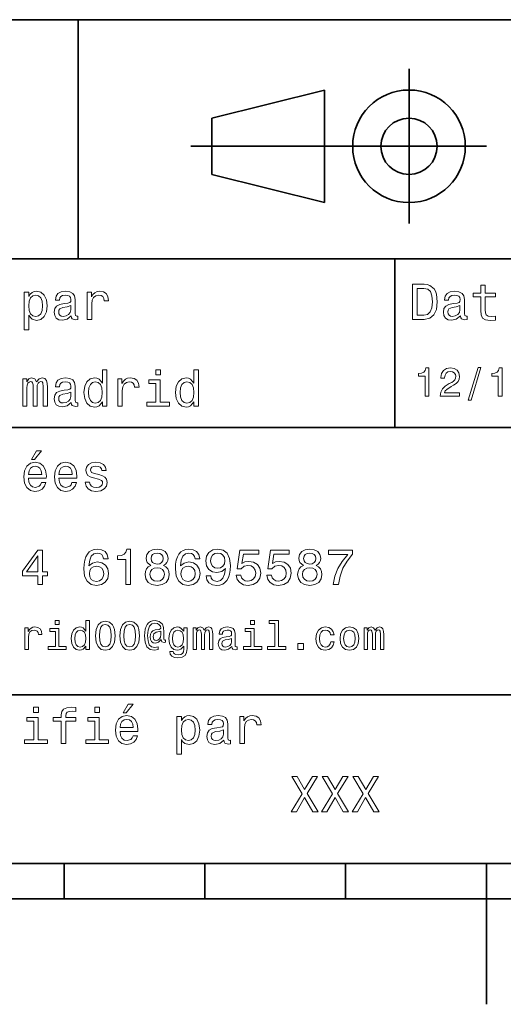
# Model space of a CAD drawing. Extents: x 0 to 297, y 0 to 210.
# Tile 3 of 8: x 115 to 150, y 0 to 70. Entities that reach past the tile are written whole.
import ezdxf

# ---------------------------------------------------------------- set-up
doc = ezdxf.new("R2010")
doc.units = 0

msp = doc.modelspace()

# ---------------------------------------------------------------- linework, layer by layer
at = {"color": 7, "lineweight": 35}
for p, q in [((97, 70), (287, 70)), ((127.5, 61), (148.5, 61)), ((97, 53), (162, 53)), ((97, 41), (162, 41)), ((97, 22), (162, 22)), ((10, 10), (287, 10)), ((97, 10), (287, 10)), ((98.5, 7.5), (198.5, 7.5))]:
    msp.add_line(p, q, dxfattribs=at)
at = {"color": 7, "lineweight": 35, "ltscale": 0.425}
msp.add_line((119.5, 53), (119.5, 70), dxfattribs=at)
at = {"color": 7, "lineweight": 35, "ltscale": 0.275}
msp.add_line((143, 55.5), (143, 66.5), dxfattribs=at)
at = {"color": 7, "lineweight": 35, "ltscale": 0.206155}
for p, q in [((129, 63), (137, 65)), ((137, 57), (129, 59))]:
    msp.add_line(p, q, dxfattribs=at)
at = {"color": 7, "lineweight": 35, "ltscale": 0.2}
msp.add_line((137, 65), (137, 57), dxfattribs=at)
at = {"color": 7, "lineweight": 35, "ltscale": 0.1}
msp.add_line((129, 59), (129, 63), dxfattribs=at)
at = {"color": 7, "lineweight": 35, "ltscale": 0.3}
msp.add_line((142, 41), (142, 53), dxfattribs=at)
at = {"color": 7, "lineweight": 35, "ltscale": 0.0625}
for p, q in [((118.5, 10), (118.5, 7.5)), ((128.5, 10), (128.5, 7.5)), ((138.5, 10), (138.5, 7.5))]:
    msp.add_line(p, q, dxfattribs=at)
at = {"color": 7, "lineweight": 35, "ltscale": 0.25}
msp.add_line((148.5, 10), (148.5, 0), dxfattribs=at)
at = {"color": 7, "lineweight": 13}
for points in [[(144.080688, 51.190563), (143.248566, 51.190563), (143.248566, 48.690563), (144.080688, 48.690563), (144.473343, 48.769814), (144.765137, 49.011169), (144.945251, 49.40382), (145.010086, 49.940563), (144.952454, 50.488113), (144.880402, 50.70425), (144.779541, 50.877163), (144.487747, 51.111313), (144.296829, 51.168949)], [(148.100861, 50.289986), (148.100861, 49.320965), (148.122482, 49.007565), (148.223343, 48.791428), (148.425079, 48.665348), (148.767288, 48.62212), (149.141937, 48.640129), (149.141937, 48.913906), (148.868149, 48.892292), (148.619598, 48.921112), (148.486313, 49.011169), (148.42868, 49.162464), (148.417862, 49.375), (148.417862, 50.289986), (149.141937, 50.289986), (149.141937, 50.560158), (148.417862, 50.560158), (148.417862, 51.125721), (148.100861, 51.125721), (148.100861, 50.560158), (147.553314, 50.560158), (147.553314, 50.289986)], [(115.986313, 50.326012), (115.986313, 50.625), (115.669312, 50.625), (115.669312, 47.941284), (115.986313, 47.941284), (115.986313, 48.98595), (116.097984, 48.816643), (116.22406, 48.704971), (116.541069, 48.62212), (116.843658, 48.690563), (117.081413, 48.895893), (117.236313, 49.2201), (117.293945, 49.659584), (117.236313, 50.095463), (117.081413, 50.41967), (116.843658, 50.621399), (116.541069, 50.693443), (116.368156, 50.671829), (116.220459, 50.603386), (116.094383, 50.488113)], [(116.48703, 48.9067), (116.274498, 48.953533), (116.119598, 49.097622), (116.022339, 49.331772), (115.989914, 49.659584), (116.022339, 49.983791), (116.119598, 50.217941), (116.274498, 50.358429), (116.48703, 50.408863), (116.681557, 50.358429), (116.836456, 50.21434), (116.933716, 49.98019), (116.969742, 49.659584), (116.933716, 49.335377), (116.836456, 49.097622), (116.681557, 48.953533)], [(119.005043, 48.942726), (119.005043, 48.931919), (119.023056, 48.809441), (119.077087, 48.722984), (119.304031, 48.654541), (119.480545, 48.683357), (119.480545, 48.928314), (119.4049, 48.917507), (119.304031, 48.96434), (119.286026, 49.108429), (119.286026, 50.109871), (119.242798, 50.365635), (119.116714, 50.54575), (118.896973, 50.65382), (118.587173, 50.693443), (118.284584, 50.650219), (118.061241, 50.52774), (117.920746, 50.336815), (117.873917, 50.084656), (117.873917, 50.063042), (118.158501, 50.063042), (118.183716, 50.21434), (118.26297, 50.322407), (118.392654, 50.387249), (118.57637, 50.412464), (118.752884, 50.394455), (118.878967, 50.34042), (118.954613, 50.246758), (118.979828, 50.117077), (118.965416, 49.965778), (118.907784, 49.890129), (118.763687, 49.854107), (118.493515, 49.825291), (118.183716, 49.760448), (117.963974, 49.645176), (117.834297, 49.465057), (117.79467, 49.19849), (117.830688, 48.960735), (117.942368, 48.784222), (118.122482, 48.67255), (118.37104, 48.632927), (118.706055, 48.708576)], [(120.143372, 48.690563), (120.460373, 48.690563), (120.460373, 49.796471), (120.492798, 50.063042), (120.590057, 50.253963), (120.748558, 50.369236), (120.961098, 50.408863), (121.119598, 50.383648), (121.238472, 50.3116), (121.310516, 50.189121), (121.335739, 50.023415), (121.656342, 50.023415), (121.613113, 50.315205), (121.49424, 50.524136), (121.296112, 50.650219), (121.02594, 50.693443), (120.842224, 50.664627), (120.683716, 50.592579), (120.543228, 50.4701), (120.431557, 50.304398), (120.431557, 50.625), (120.143372, 50.625)], [(144.055481, 50.891571), (144.329254, 50.837536), (144.516571, 50.671829), (144.628235, 50.376442), (144.664261, 49.940563), (144.624634, 49.519093), (144.51297, 49.223705), (144.322052, 49.047192), (144.055481, 48.989555), (143.583572, 48.989555), (143.583572, 50.891571)], [(146.656342, 48.942726), (146.656342, 48.931919), (146.674347, 48.809441), (146.728394, 48.722984), (146.955338, 48.654541), (147.131851, 48.683357), (147.131851, 48.928314), (147.056198, 48.917507), (146.955338, 48.96434), (146.937317, 49.108429), (146.937317, 50.109871), (146.894089, 50.365635), (146.768005, 50.54575), (146.548264, 50.65382), (146.23848, 50.693443), (145.935883, 50.650219), (145.71254, 50.52774), (145.572052, 50.336815), (145.525223, 50.084656), (145.525223, 50.063042), (145.809799, 50.063042), (145.835022, 50.21434), (145.914261, 50.322407), (146.043945, 50.387249), (146.227661, 50.412464), (146.404175, 50.394455), (146.530258, 50.34042), (146.605911, 50.246758), (146.631119, 50.117077), (146.616714, 49.965778), (146.559082, 49.890129), (146.414978, 49.854107), (146.144806, 49.825291), (145.835022, 49.760448), (145.61528, 49.645176), (145.485596, 49.465057), (145.445969, 49.19849), (145.481995, 48.960735), (145.593658, 48.784222), (145.773773, 48.67255), (146.022339, 48.632927), (146.357346, 48.708576)], [(118.969025, 49.367798), (118.925797, 49.180477), (118.810516, 49.036385), (118.637611, 48.942726), (118.425072, 48.910305), (118.288185, 48.928314), (118.190926, 48.98595), (118.129684, 49.086815), (118.111671, 49.227306), (118.126083, 49.353386), (118.183716, 49.443443), (118.414268, 49.544312), (118.706055, 49.587536), (118.969025, 49.673992)], [(146.620316, 49.367798), (146.577087, 49.180477), (146.461823, 49.036385), (146.28891, 48.942726), (146.07637, 48.910305), (145.939484, 48.928314), (145.842224, 48.98595), (145.780975, 49.086815), (145.76297, 49.227306), (145.777374, 49.353386), (145.835022, 49.443443), (146.065567, 49.544312), (146.357346, 49.587536), (146.620316, 49.673992)], [(121.213257, 42.829971), (121.213257, 42.530979), (121.530258, 42.530979), (121.530258, 45.117435), (121.216858, 45.117435), (121.216858, 44.170029), (120.97551, 44.443802), (120.827812, 44.508644), (120.658501, 44.533859), (120.35231, 44.461815), (120.114555, 44.260086), (119.959656, 43.935879), (119.905624, 43.5), (119.959656, 43.064121), (120.114555, 42.736309), (120.35231, 42.530979), (120.658501, 42.462536), (120.827812, 42.487751), (120.979111, 42.552593)], [(125.341499, 45.117435), (125.006485, 45.117435), (125.006485, 44.757202), (125.341499, 44.757202)], [(127.719025, 42.829971), (127.719025, 42.530979), (128.036026, 42.530979), (128.036026, 45.117435), (127.722626, 45.117435), (127.722626, 44.170029), (127.48127, 44.443802), (127.33358, 44.508644), (127.164268, 44.533859), (126.85807, 44.461815), (126.620323, 44.260086), (126.465424, 43.935879), (126.411385, 43.5), (126.465424, 43.064121), (126.620323, 42.736309), (126.85807, 42.530979), (127.164268, 42.462536), (127.33358, 42.487751), (127.484879, 42.552593)], [(144.14122, 43.224785), (144.403458, 43.224785), (144.403458, 45.239193), (144.207504, 45.239193), (144.155624, 45.0634), (144.05188, 44.945248), (143.893372, 44.876083), (143.674362, 44.853027), (143.674362, 44.648415), (144.14122, 44.648415)], [(145.224792, 43.224785), (146.599426, 43.224785), (146.599426, 43.472622), (145.51297, 43.472622), (145.573486, 43.60807), (145.677231, 43.720463), (145.997116, 43.925072), (146.167145, 44.011528), (146.357361, 44.135448), (146.492798, 44.279541), (146.570602, 44.44957), (146.599426, 44.642651), (146.55043, 44.884727), (146.414993, 45.074928), (146.207504, 45.195965), (145.939484, 45.239193), (145.662827, 45.190201), (145.452454, 45.054756), (145.317001, 44.838619), (145.270905, 44.553314), (145.270905, 44.51297), (145.533142, 44.51297), (145.533142, 44.536022), (145.559082, 44.731991), (145.636887, 44.876083), (145.760818, 44.9683), (145.925079, 45), (146.092224, 44.971184), (146.216141, 44.899136), (146.296829, 44.786743), (146.325653, 44.645535), (146.305481, 44.51297), (146.250732, 44.400578), (146.158508, 44.302593), (146.031708, 44.216141), (145.861679, 44.12392), (145.579254, 43.945248), (145.380402, 43.755043), (145.262253, 43.524498), (145.224792, 43.233429)], [(147.213257, 42.956772), (147.412109, 42.956772), (148.109512, 45.279541), (147.907791, 45.279541)], [(149.345825, 43.224785), (149.608078, 43.224785), (149.608078, 45.239193), (149.412109, 45.239193), (149.360229, 45.0634), (149.256485, 44.945248), (149.097992, 44.876083), (148.878967, 44.853027), (148.878967, 44.648415), (149.345825, 44.648415)], [(115.561241, 42.530979), (115.853027, 42.530979), (115.853027, 43.824207), (115.87104, 44.01873), (115.925072, 44.159222), (116.007927, 44.242073), (116.115997, 44.274494), (116.202454, 44.245678), (116.260086, 44.17363), (116.288902, 44.051151), (116.299713, 43.88905), (116.299713, 42.530979), (116.573486, 42.530979), (116.573486, 43.824207), (116.591499, 44.015129), (116.645531, 44.155621), (116.731987, 44.242073), (116.840057, 44.274494), (116.926514, 44.245678), (116.984146, 44.17363), (117.020172, 43.88905), (117.020172, 42.530979), (117.311958, 42.530979), (117.311958, 43.867435), (117.293945, 44.144814), (117.236313, 44.357349), (117.12104, 44.48703), (116.933716, 44.533859), (116.713974, 44.461815), (116.54467, 44.25288), (116.411385, 44.458214), (116.188042, 44.533859), (115.982712, 44.461815), (115.842216, 44.260086), (115.842216, 44.465416), (115.561241, 44.465416)], [(119.005043, 42.783142), (119.005043, 42.772335), (119.023056, 42.649857), (119.077087, 42.5634), (119.304031, 42.494957), (119.480545, 42.523773), (119.480545, 42.76873), (119.4049, 42.757923), (119.304031, 42.804756), (119.286026, 42.948845), (119.286026, 43.950287), (119.242798, 44.206051), (119.116714, 44.386166), (118.896973, 44.494236), (118.587173, 44.533859), (118.284584, 44.490635), (118.061241, 44.368156), (117.920746, 44.177231), (117.873917, 43.925072), (117.873917, 43.903458), (118.158501, 43.903458), (118.183716, 44.054756), (118.26297, 44.162823), (118.392654, 44.227665), (118.57637, 44.25288), (118.752884, 44.234871), (118.878967, 44.180836), (118.954613, 44.087173), (118.979828, 43.957493), (118.965416, 43.806194), (118.907784, 43.730545), (118.763687, 43.694523), (118.493515, 43.665707), (118.183716, 43.600864), (117.963974, 43.485592), (117.834297, 43.305473), (117.79467, 43.038906), (117.830688, 42.801151), (117.942368, 42.624638), (118.122482, 42.512966), (118.37104, 42.473343), (118.706055, 42.548992)], [(120.71254, 44.249279), (120.921471, 44.198845), (121.079971, 44.058357), (121.17363, 43.824207), (121.209656, 43.5), (121.17363, 43.172188), (121.079971, 42.938038), (120.921471, 42.793949), (120.71254, 42.747116), (120.514412, 42.793949), (120.363113, 42.938038), (120.262253, 43.175793), (120.229828, 43.5), (120.262253, 43.820606), (120.363113, 44.054756), (120.514412, 44.198845)], [(122.311966, 42.530979), (122.628967, 42.530979), (122.628967, 43.636887), (122.661385, 43.903458), (122.758652, 44.094379), (122.917145, 44.209652), (123.129684, 44.249279), (123.288185, 44.224064), (123.407059, 44.152016), (123.479111, 44.029537), (123.504326, 43.863831), (123.824928, 43.863831), (123.7817, 44.155621), (123.662827, 44.364552), (123.464699, 44.490635), (123.194527, 44.533859), (123.010811, 44.505043), (122.85231, 44.432995), (122.711823, 44.310516), (122.600143, 44.144814), (122.600143, 44.465416), (122.311966, 44.465416)], [(125.330696, 42.79755), (125.330696, 44.400574), (124.516571, 44.400574), (124.516571, 44.130402), (125.013695, 44.130402), (125.013695, 42.79755), (124.36528, 42.79755), (124.36528, 42.530979), (125.986313, 42.530979), (125.986313, 42.79755)], [(127.218307, 44.249279), (127.427238, 44.198845), (127.585739, 44.058357), (127.679398, 43.824207), (127.715424, 43.5), (127.679398, 43.172188), (127.585739, 42.938038), (127.427238, 42.793949), (127.218307, 42.747116), (127.020172, 42.793949), (126.868881, 42.938038), (126.768013, 43.175793), (126.735596, 43.5), (126.768013, 43.820606), (126.868881, 44.054756), (127.020172, 44.198845)], [(118.969025, 43.208214), (118.925797, 43.020893), (118.810516, 42.876801), (118.637611, 42.783142), (118.425072, 42.750721), (118.288185, 42.76873), (118.190926, 42.826366), (118.129684, 42.927231), (118.111671, 43.067722), (118.126083, 43.193802), (118.183716, 43.283859), (118.414268, 43.384727), (118.706055, 43.427952), (118.969025, 43.514408)], [(116.184441, 38.728386), (116.396973, 38.728386), (116.897697, 39.340778), (116.54467, 39.340778)], [(115.964699, 37.406338), (117.232712, 37.406338), (117.236313, 37.554035), (117.178673, 37.9683), (117.020172, 38.278099), (116.768013, 38.465416), (116.432999, 38.533859), (116.105186, 38.461815), (115.853027, 38.260086), (115.690918, 37.932278), (115.633286, 37.5), (115.687317, 37.056915), (115.849426, 36.732708), (116.097984, 36.530979), (116.422188, 36.462536), (116.703171, 36.509365), (116.933716, 36.631844), (117.103027, 36.826366), (117.200287, 37.085735), (116.886887, 37.085735), (116.822044, 36.941643), (116.728386, 36.833572), (116.461815, 36.747116), (116.256485, 36.786743), (116.101585, 36.912823), (116.000717, 37.118156), (115.964699, 37.395531)], [(118.133286, 37.406338), (119.401299, 37.406338), (119.4049, 37.554035), (119.34726, 37.9683), (119.188766, 38.278099), (118.9366, 38.465416), (118.601585, 38.533859), (118.273773, 38.461815), (118.021614, 38.260086), (117.859512, 37.932278), (117.801872, 37.5), (117.855911, 37.056915), (118.018013, 36.732708), (118.266571, 36.530979), (118.590775, 36.462536), (118.871758, 36.509365), (119.10231, 36.631844), (119.271614, 36.826366), (119.368881, 37.085735), (119.055481, 37.085735), (118.990631, 36.941643), (118.896973, 36.833572), (118.630402, 36.747116), (118.425072, 36.786743), (118.270172, 36.912823), (118.169312, 37.118156), (118.133286, 37.395531)], [(120.971901, 37.658501), (120.66571, 37.730545), (120.438766, 37.8134), (120.363113, 37.982708), (120.384727, 38.101585), (120.460373, 38.188038), (120.582855, 38.242073), (120.759369, 38.263687), (120.92868, 38.242073), (121.061966, 38.177231), (121.148415, 38.079971), (121.184441, 37.950287), (121.49424, 37.950287), (121.49424, 37.957493), (121.440201, 38.191643), (121.292511, 38.375359), (121.061966, 38.490635), (120.759369, 38.533859), (120.453171, 38.490635), (120.229828, 38.371758), (120.08934, 38.195244), (120.046112, 37.971901), (120.078529, 37.755764), (120.179398, 37.604465), (120.3451, 37.496399), (120.586456, 37.42075), (120.939484, 37.334293), (121.155624, 37.244236), (121.213257, 37.172188), (121.234871, 37.064121), (121.202454, 36.930836), (121.115997, 36.829971), (120.97551, 36.765129), (120.788185, 36.743515), (120.590057, 36.765129), (120.445969, 36.840778), (120.348709, 36.963257), (120.309082, 37.132565), (120.002884, 37.132565), (120.053314, 36.844379), (120.201012, 36.635445), (120.435158, 36.509365), (120.759369, 36.462536), (121.097984, 36.509365), (121.346542, 36.635445), (121.497841, 36.837173), (121.551872, 37.100143), (121.512253, 37.327087), (121.400574, 37.481987), (121.216858, 37.582851)], [(115.964699, 37.672909), (116.004318, 37.921471), (116.101585, 38.105186), (116.249283, 38.216858), (116.443802, 38.256485), (116.634727, 38.216858), (116.782425, 38.105186), (116.872482, 37.921471), (116.9049, 37.672909)], [(118.133286, 37.672909), (118.172913, 37.921471), (118.270172, 38.105186), (118.41787, 38.216858), (118.612396, 38.256485), (118.803314, 38.216858), (118.951012, 38.105186), (119.041069, 37.921471), (119.073486, 37.672909)], [(116.631126, 29.850143), (116.95533, 29.850143), (116.95533, 30.46974), (117.311958, 30.46974), (117.311958, 30.757925), (116.95533, 30.757925), (116.95533, 32.296108), (116.627518, 32.296108), (115.532425, 30.786743), (115.532425, 30.46974), (116.631126, 30.46974)], [(121.634727, 31.676512), (121.566284, 31.9683), (121.407784, 32.184437), (121.162827, 32.321323), (120.845825, 32.368156), (120.633286, 32.342937), (120.44957, 32.274494), (120.287468, 32.162823), (120.150574, 32.004322), (120.042511, 31.806194), (119.963257, 31.56484), (119.912827, 31.280258), (119.898415, 30.959654), (119.956055, 30.448126), (120.132568, 30.077089), (120.417145, 29.853746), (120.806198, 29.778097), (121.155624, 29.842939), (121.422195, 30.012247), (121.5951, 30.278818), (121.656342, 30.617435), (121.5951, 30.959654), (121.429398, 31.222622), (121.17363, 31.388329), (120.856628, 31.445965), (120.514412, 31.373919), (120.258652, 31.168587), (120.312683, 31.56484), (120.427956, 31.849422), (120.604469, 32.01873), (120.849426, 32.076366), (121.029541, 32.04755), (121.166428, 31.971901), (121.256485, 31.845821), (121.303314, 31.676512)], [(122.873924, 29.850143), (123.201729, 29.850143), (123.201729, 32.368156), (122.956772, 32.368156), (122.891937, 32.148415), (122.762253, 32.000721), (122.564125, 31.914265), (122.290344, 31.885447), (122.290344, 31.629683), (122.873924, 31.629683)], [(124.660667, 31.197405), (124.476944, 31.09654), (124.350868, 30.956051), (124.271622, 30.779539), (124.246399, 30.567001), (124.304039, 30.246397), (124.469742, 29.997837), (124.739914, 29.839336), (125.107353, 29.778097), (125.471184, 29.839336), (125.741356, 29.997837), (125.907066, 30.246397), (125.968307, 30.567001), (125.939484, 30.779539), (125.863838, 30.956051), (125.734154, 31.09654), (125.554039, 31.197405), (125.698128, 31.283861), (125.798996, 31.402737), (125.860229, 31.546829), (125.881851, 31.723343), (125.824211, 31.979107), (125.672913, 32.184437), (125.427956, 32.317722), (125.107353, 32.368156), (124.783142, 32.317722), (124.538185, 32.184437), (124.383286, 31.979107), (124.329254, 31.723343), (124.347267, 31.546829), (124.408508, 31.402737)], [(128.140488, 31.676512), (128.072052, 31.9683), (127.913551, 32.184437), (127.668594, 32.321323), (127.351593, 32.368156), (127.139053, 32.342937), (126.955338, 32.274494), (126.793228, 32.162823), (126.656342, 32.004322), (126.548279, 31.806194), (126.469025, 31.56484), (126.418594, 31.280258), (126.404182, 30.959654), (126.461823, 30.448126), (126.638336, 30.077089), (126.922913, 29.853746), (127.311966, 29.778097), (127.661385, 29.842939), (127.927956, 30.012247), (128.100861, 30.278818), (128.162109, 30.617435), (128.100861, 30.959654), (127.935165, 31.222622), (127.679398, 31.388329), (127.362396, 31.445965), (127.020172, 31.373919), (126.764412, 31.168587), (126.818451, 31.56484), (126.933723, 31.849422), (127.110237, 32.01873), (127.355194, 32.076366), (127.535309, 32.04755), (127.672195, 31.971901), (127.762253, 31.845821), (127.809082, 31.676512)], [(128.579971, 30.46974), (128.634003, 30.185158), (128.78891, 29.965418), (129.033875, 29.828529), (129.358078, 29.778097), (129.570618, 29.803314), (129.761536, 29.868155), (129.92363, 29.979826), (130.060516, 30.138329), (130.168594, 30.336454), (130.247849, 30.581411), (130.294678, 30.862391), (130.312683, 31.1866), (130.25145, 31.694523), (130.074936, 32.065559), (129.793945, 32.288902), (129.408508, 32.368156), (129.055481, 32.303314), (128.78891, 32.130402), (128.615997, 31.863832), (128.558365, 31.528818), (128.615997, 31.182997), (128.785309, 30.920029), (129.037476, 30.754322), (129.358078, 30.700287), (129.696686, 30.768732), (129.952454, 30.977665), (129.894821, 30.577808), (129.779541, 30.293226), (129.603027, 30.123919), (129.361679, 30.069883), (129.174362, 30.0951), (129.037476, 30.174351), (128.947418, 30.300432), (128.911392, 30.46974)], [(130.719742, 30.502161), (130.798996, 30.206772), (130.97551, 29.976225), (131.234879, 29.832132), (131.566284, 29.778097), (131.930115, 29.842939), (132.214706, 30.019451), (132.394821, 30.300432), (132.463257, 30.660662), (132.402023, 30.995676), (132.229111, 31.258644), (131.958939, 31.427954), (131.609512, 31.489193), (131.33934, 31.445965), (131.130402, 31.327089), (131.231277, 32.000721), (132.32637, 32.000721), (132.32637, 32.296108), (130.989914, 32.296108), (130.791794, 30.970461), (131.079971, 30.970461), (131.28891, 31.139769), (131.555481, 31.201008), (131.786026, 31.161383), (131.96254, 31.046108), (132.074219, 30.869596), (132.113831, 30.642651), (132.074219, 30.415705), (131.958939, 30.239193), (131.782425, 30.127522), (131.555481, 30.087896), (131.364563, 30.113111), (131.216858, 30.195965), (131.108795, 30.325647), (131.054764, 30.502161)], [(132.888336, 30.502161), (132.96759, 30.206772), (133.144104, 29.976225), (133.403458, 29.832132), (133.734879, 29.778097), (134.098709, 29.842939), (134.383286, 30.019451), (134.5634, 30.300432), (134.631851, 30.660662), (134.570618, 30.995676), (134.397705, 31.258644), (134.127533, 31.427954), (133.778107, 31.489193), (133.507935, 31.445965), (133.298996, 31.327089), (133.399857, 32.000721), (134.494965, 32.000721), (134.494965, 32.296108), (133.158508, 32.296108), (132.960388, 30.970461), (133.248566, 30.970461), (133.457489, 31.139769), (133.72406, 31.201008), (133.95462, 31.161383), (134.131134, 31.046108), (134.242798, 30.869596), (134.282425, 30.642651), (134.242798, 30.415705), (134.127533, 30.239193), (133.951019, 30.127522), (133.72406, 30.087896), (133.533142, 30.113111), (133.385452, 30.195965), (133.277374, 30.325647), (133.223343, 30.502161)], [(135.503601, 31.197405), (135.319885, 31.09654), (135.193802, 30.956051), (135.114563, 30.779539), (135.08934, 30.567001), (135.146973, 30.246397), (135.312683, 29.997837), (135.582855, 29.839336), (135.950287, 29.778097), (136.314117, 29.839336), (136.58429, 29.997837), (136.75, 30.246397), (136.811249, 30.567001), (136.782425, 30.779539), (136.706772, 30.956051), (136.577087, 31.09654), (136.396973, 31.197405), (136.541077, 31.283861), (136.641937, 31.402737), (136.703171, 31.546829), (136.724792, 31.723343), (136.667145, 31.979107), (136.515854, 32.184437), (136.270905, 32.317722), (135.950287, 32.368156), (135.626083, 32.317722), (135.381134, 32.184437), (135.226227, 31.979107), (135.172195, 31.723343), (135.190201, 31.546829), (135.25145, 31.402737)], [(137.618164, 29.850143), (137.981995, 29.850143), (138.100861, 30.444523), (138.309799, 30.999279), (138.605194, 31.514408), (138.990631, 31.997118), (138.990631, 32.296108), (137.27594, 32.296108), (137.27594, 31.9683), (138.644806, 31.9683), (138.248566, 31.481987), (137.94957, 30.974062), (137.740631, 30.433718)], [(115.835014, 30.757925), (116.631126, 31.878241), (116.631126, 30.757925)], [(124.671471, 31.694523), (124.700287, 31.853025), (124.786743, 31.975504), (124.92363, 32.051151), (125.107353, 32.079971), (125.287468, 32.051151), (125.424355, 31.975504), (125.510811, 31.853025), (125.543228, 31.694523), (125.510811, 31.532419), (125.424355, 31.40634), (125.287468, 31.323486), (125.107353, 31.298271), (124.92363, 31.327089), (124.786743, 31.40634), (124.700287, 31.532419)], [(128.907791, 31.532419), (128.943817, 31.755764), (129.044678, 31.932276), (129.203171, 32.043949), (129.408508, 32.083572), (129.621048, 32.043949), (129.783142, 31.932276), (129.884003, 31.759365), (129.92363, 31.536022), (129.884003, 31.309076), (129.783142, 31.139769), (129.617432, 31.035301), (129.397705, 30.999279), (129.19957, 31.035301), (129.044678, 31.139769), (128.943817, 31.305475)], [(135.514404, 31.694523), (135.543228, 31.853025), (135.629684, 31.975504), (135.766571, 32.051151), (135.950287, 32.079971), (136.130402, 32.051151), (136.267303, 31.975504), (136.353745, 31.853025), (136.386169, 31.694523), (136.353745, 31.532419), (136.267303, 31.40634), (136.130402, 31.323486), (135.950287, 31.298271), (135.766571, 31.327089), (135.629684, 31.40634), (135.543228, 31.532419)], [(121.306915, 30.613832), (121.267288, 30.386887), (121.166428, 30.213976), (121.004326, 30.098703), (120.802597, 30.062679), (120.590057, 30.098703), (120.427956, 30.210375), (120.323486, 30.383286), (120.291069, 30.610229), (120.327087, 30.833572), (120.427956, 31.002882), (120.593658, 31.11095), (120.817001, 31.150576), (121.011528, 31.11095), (121.166428, 31.006483), (121.267288, 30.837175)], [(124.592224, 30.574207), (124.624641, 30.765129), (124.729111, 30.909222), (124.891212, 31.002882), (125.107353, 31.035301), (125.319885, 31.002882), (125.481995, 30.909222), (125.586456, 30.765129), (125.622482, 30.574207), (125.586456, 30.368876), (125.481995, 30.213976), (125.319885, 30.113111), (125.107353, 30.08069), (124.891212, 30.113111), (124.729111, 30.213976), (124.624641, 30.368876)], [(127.812683, 30.613832), (127.773056, 30.386887), (127.672195, 30.213976), (127.510086, 30.098703), (127.308365, 30.062679), (127.095825, 30.098703), (126.933723, 30.210375), (126.829254, 30.383286), (126.796829, 30.610229), (126.832855, 30.833572), (126.933723, 31.002882), (127.099426, 31.11095), (127.322769, 31.150576), (127.517296, 31.11095), (127.672195, 31.006483), (127.773056, 30.837175)], [(135.435165, 30.574207), (135.46759, 30.765129), (135.572052, 30.909222), (135.734161, 31.002882), (135.950287, 31.035301), (136.162827, 31.002882), (136.324936, 30.909222), (136.429398, 30.765129), (136.465424, 30.574207), (136.429398, 30.368876), (136.324936, 30.213976), (136.162827, 30.113111), (135.950287, 30.08069), (135.734161, 30.113111), (135.572052, 30.213976), (135.46759, 30.368876)], [(115.714691, 25.224785), (115.9683, 25.224785), (115.9683, 26.10951), (115.994232, 26.322767), (116.072044, 26.475506), (116.198845, 26.567724), (116.368874, 26.599424), (116.495674, 26.579252), (116.590775, 26.521614), (116.648415, 26.423632), (116.668587, 26.291067), (116.925072, 26.291067), (116.890488, 26.524496), (116.795387, 26.691643), (116.636887, 26.792507), (116.420746, 26.827091), (116.273773, 26.804035), (116.146973, 26.746399), (116.034576, 26.648417), (115.945244, 26.515852), (115.945244, 26.772335), (115.714691, 26.772335)], [(118.129684, 25.438042), (118.129684, 26.720463), (117.478386, 26.720463), (117.478386, 26.504324), (117.876083, 26.504324), (117.876083, 25.438042), (117.357346, 25.438042), (117.357346, 25.224785), (118.654175, 25.224785), (118.654175, 25.438042)], [(118.138329, 27.293949), (117.870316, 27.293949), (117.870316, 27.005764), (118.138329, 27.005764)], [(120.040344, 25.463978), (120.040344, 25.224785), (120.293945, 25.224785), (120.293945, 27.293949), (120.043228, 27.293949), (120.043228, 26.536024), (119.850143, 26.755045), (119.731987, 26.806917), (119.596542, 26.827091), (119.351585, 26.769453), (119.161385, 26.60807), (119.03746, 26.348703), (118.994232, 26), (119.03746, 25.651299), (119.161385, 25.38905), (119.351585, 25.224785), (119.596542, 25.170031), (119.731987, 25.190203), (119.853027, 25.242075)], [(120.726227, 26.201731), (120.769455, 25.749281), (120.9049, 25.426514), (121.12104, 25.230549), (121.420746, 25.167149), (121.717575, 25.230549), (121.933716, 25.426514), (122.066284, 25.749281), (122.112396, 26.201731), (122.066284, 26.651299), (122.011528, 26.829971), (121.933716, 26.976946), (121.717575, 27.172913), (121.420746, 27.239193), (121.12104, 27.172913), (120.9049, 26.974064), (120.769455, 26.651299)], [(121.002884, 26.201731), (121.02594, 26.550434), (121.097984, 26.801153), (121.227661, 26.948128), (121.420746, 27), (121.610947, 26.948128), (121.740631, 26.801153), (121.812683, 26.550434), (121.835739, 26.201731), (121.812683, 25.850145), (121.740631, 25.599424), (121.610947, 25.45245), (121.420746, 25.40346), (121.227661, 25.45245), (121.097984, 25.599424), (121.02594, 25.850145)], [(122.461098, 26.201731), (122.504326, 25.749281), (122.639771, 25.426514), (122.855911, 25.230549), (123.155624, 25.167149), (123.452454, 25.230549), (123.668587, 25.426514), (123.801155, 25.749281), (123.84726, 26.201731), (123.801155, 26.651299), (123.746399, 26.829971), (123.668587, 26.976946), (123.452454, 27.172913), (123.155624, 27.239193), (122.855911, 27.172913), (122.639771, 26.974064), (122.504326, 26.651299)], [(122.737755, 26.201731), (122.760803, 26.550434), (122.832855, 26.801153), (122.96254, 26.948128), (123.155624, 27), (123.345825, 26.948128), (123.47551, 26.801153), (123.547546, 26.550434), (123.570602, 26.201731), (123.547546, 25.850145), (123.47551, 25.599424), (123.345825, 25.45245), (123.155624, 25.40346), (122.96254, 25.45245), (122.832855, 25.599424), (122.760803, 25.850145)], [(125.708939, 25.734871), (125.708939, 25.902018), (125.662827, 25.893373), (125.60807, 25.913546), (125.590782, 25.974064), (125.590782, 26.446688), (125.567726, 26.780981), (125.47551, 27.02882), (125.259369, 27.213257), (124.956772, 27.279539), (124.780983, 27.262249), (124.631126, 27.210375), (124.501442, 27.12392), (124.397697, 27.002882), (124.317001, 26.850145), (124.259369, 26.662825), (124.224785, 26.438042), (124.213257, 26.184439), (124.253601, 25.737753), (124.383286, 25.42075), (124.599426, 25.230549), (124.907784, 25.170031), (125.190201, 25.216139), (125.190201, 25.406342), (124.942368, 25.360231), (124.703171, 25.409224), (124.54467, 25.567724), (124.458214, 25.835735), (124.432281, 26.224785), (124.461098, 26.605188), (124.559082, 26.876081), (124.717583, 27.040346), (124.948128, 27.095102), (125.123917, 27.063402), (125.253601, 26.988474), (125.334297, 26.876081), (125.363113, 26.746399), (125.331413, 26.682999), (125.244957, 26.654179), (124.96254, 26.610952), (124.806915, 26.547552), (124.694527, 26.449568), (124.628242, 26.314121), (124.60807, 26.135448), (124.634003, 25.942364), (124.706055, 25.798271), (124.824211, 25.708935), (124.979828, 25.680117), (125.207497, 25.740635), (125.400574, 25.930836), (125.400574, 25.913546), (125.446686, 25.760807), (125.605186, 25.714699)], [(127.233429, 25.293949), (127.233429, 26.772335), (126.991356, 26.772335), (126.991356, 26.521614), (126.792511, 26.749281), (126.671471, 26.806917), (126.536026, 26.827091), (126.291069, 26.769453), (126.100868, 26.60807), (125.976944, 26.348703), (125.933716, 26), (125.976944, 25.648417), (126.100868, 25.38905), (126.291069, 25.224785), (126.536026, 25.170031), (126.674355, 25.190203), (126.789627, 25.242075), (126.991356, 25.461096), (126.991356, 25.242075), (126.9683, 25.069166), (126.9049, 24.945246), (126.783859, 24.873199), (126.60231, 24.847263), (126.443802, 24.864553), (126.331413, 24.907782), (126.265129, 24.98271), (126.244957, 25.083574), (126, 25.083574), (126, 25.072046), (126.037468, 24.887609), (126.15274, 24.749281), (126.337173, 24.659943), (126.587898, 24.628242), (126.887611, 24.671471), (127.086456, 24.792509), (127.198853, 25.002882)], [(127.662827, 25.224785), (127.896255, 25.224785), (127.896255, 26.259367), (127.910667, 26.414986), (127.953896, 26.527378), (128.020172, 26.59366), (128.106628, 26.619598), (128.175797, 26.596542), (128.221909, 26.538906), (128.244965, 26.440924), (128.253601, 26.311241), (128.253601, 25.224785), (128.472626, 25.224785), (128.472626, 26.259367), (128.48703, 26.412106), (128.530258, 26.524496), (128.599426, 26.59366), (128.685883, 26.619598), (128.755051, 26.596542), (128.801147, 26.538906), (128.829971, 26.311241), (128.829971, 25.224785), (129.0634, 25.224785), (129.0634, 26.293949), (129.048996, 26.515852), (129.002884, 26.685881), (128.91066, 26.789627), (128.760803, 26.827091), (128.585022, 26.769453), (128.44957, 26.602306), (128.342941, 26.766571), (128.164276, 26.827091), (128, 26.769453), (127.887611, 26.60807), (127.887611, 26.772335), (127.662827, 26.772335)], [(130.417877, 25.426514), (130.417877, 25.417868), (130.432281, 25.319885), (130.47551, 25.250721), (130.657059, 25.195967), (130.798279, 25.219021), (130.798279, 25.414986), (130.737762, 25.406342), (130.657059, 25.443806), (130.642654, 25.559078), (130.642654, 26.360231), (130.608063, 26.564842), (130.507202, 26.708935), (130.331421, 26.795389), (130.083572, 26.827091), (129.841507, 26.792507), (129.662827, 26.694525), (129.55043, 26.541788), (129.51297, 26.340059), (129.51297, 26.322767), (129.740631, 26.322767), (129.760803, 26.443806), (129.824219, 26.53026), (129.927963, 26.582134), (130.074936, 26.602306), (130.216141, 26.587896), (130.317001, 26.54467), (130.377533, 26.469742), (130.397705, 26.365995), (130.386169, 26.244957), (130.340057, 26.184439), (130.224792, 26.155621), (130.008652, 26.132566), (129.760803, 26.080692), (129.585022, 25.988474), (129.481277, 25.844381), (129.44957, 25.631124), (129.478394, 25.440924), (129.567719, 25.299713), (129.711823, 25.210375), (129.91066, 25.178675), (130.17868, 25.239195)], [(132.008652, 25.438042), (132.008652, 26.720463), (131.357361, 26.720463), (131.357361, 26.504324), (131.755051, 26.504324), (131.755051, 25.438042), (131.236313, 25.438042), (131.236313, 25.224785), (132.533142, 25.224785), (132.533142, 25.438042)], [(132.017303, 27.293949), (131.749283, 27.293949), (131.749283, 27.005764), (132.017303, 27.005764)], [(133.472626, 27.080692), (133.472626, 25.438042), (132.951019, 25.438042), (132.951019, 25.224785), (134.244965, 25.224785), (134.244965, 25.438042), (133.726227, 25.438042), (133.726227, 27.293949), (133.074936, 27.293949), (133.074936, 27.080692)], [(137.423645, 26.259367), (137.674362, 26.259367), (137.622482, 26.489914), (137.498566, 26.671471), (137.305481, 26.783863), (137.054764, 26.827091), (136.778107, 26.769453), (136.567734, 26.60807), (136.435165, 26.345821), (136.389053, 25.994238), (136.432281, 25.645535), (136.561966, 25.386168), (136.766571, 25.224785), (137.046112, 25.170031), (137.293945, 25.213257), (137.48703, 25.334295), (137.619598, 25.524496), (137.677246, 25.778099), (137.435165, 25.778099), (137.391937, 25.616716), (137.311249, 25.495678), (137.195969, 25.42075), (137.054764, 25.397696), (136.878967, 25.43516), (136.752167, 25.550434), (136.674362, 25.737753), (136.648422, 26.002882), (136.674362, 26.262249), (136.755051, 26.449568), (136.884735, 26.564842), (137.054764, 26.605188), (137.20462, 26.579252), (137.317017, 26.51297), (137.391937, 26.40346)], [(138.097992, 25.99712), (138.144104, 25.645535), (138.276672, 25.386168), (138.48703, 25.224785), (138.769455, 25.170031), (139.048996, 25.224785), (139.259369, 25.383286), (139.391937, 25.642653), (139.440933, 25.99712), (139.391937, 26.348703), (139.259369, 26.610952), (139.048996, 26.769453), (138.769455, 26.827091), (138.48703, 26.769453), (138.276672, 26.60807), (138.144104, 26.348703)], [(138.357361, 26), (138.383301, 26.259367), (138.463989, 26.446688), (138.593658, 26.56196), (138.769455, 26.602306), (138.942368, 26.56196), (139.072052, 26.449568), (139.15274, 26.259367), (139.181564, 26), (139.15274, 25.737753), (139.072052, 25.547552), (138.942368, 25.432278), (138.769455, 25.394814), (138.593658, 25.432278), (138.463989, 25.547552), (138.383301, 25.737753)], [(139.806915, 25.224785), (140.040344, 25.224785), (140.040344, 26.259367), (140.054764, 26.414986), (140.097992, 26.527378), (140.164276, 26.59366), (140.250732, 26.619598), (140.319885, 26.596542), (140.365997, 26.538906), (140.389053, 26.440924), (140.397705, 26.311241), (140.397705, 25.224785), (140.61673, 25.224785), (140.61673, 26.259367), (140.631134, 26.412106), (140.674362, 26.524496), (140.74353, 26.59366), (140.829987, 26.619598), (140.899139, 26.596542), (140.945251, 26.538906), (140.974075, 26.311241), (140.974075, 25.224785), (141.207504, 25.224785), (141.207504, 26.293949), (141.193085, 26.515852), (141.146973, 26.685881), (141.054764, 26.789627), (140.904907, 26.827091), (140.729111, 26.769453), (140.593658, 26.602306), (140.48703, 26.766571), (140.308365, 26.827091), (140.144104, 26.769453), (140.031708, 26.60807), (140.031708, 26.772335), (139.806915, 26.772335)], [(119.639771, 26.599424), (119.806915, 26.559078), (119.933716, 26.446688), (120.008644, 26.259367), (120.03746, 26), (120.008644, 25.737753), (119.933716, 25.550434), (119.806915, 25.43516), (119.639771, 25.397696), (119.48127, 25.43516), (119.360229, 25.550434), (119.279541, 25.740635), (119.253601, 26), (119.279541, 26.256485), (119.360229, 26.443806), (119.48127, 26.559078)], [(125.374641, 26.279539), (125.345825, 26.100866), (125.273773, 25.974064), (125.164268, 25.896255), (125.034584, 25.873199), (124.945244, 25.887609), (124.881844, 25.939482), (124.841499, 26.025938), (124.829971, 26.146975), (124.878967, 26.345821), (125.046112, 26.449568), (125.374641, 26.53026)], [(126.195969, 26), (126.221909, 26.256485), (126.299713, 26.446688), (126.420753, 26.559078), (126.582138, 26.599424), (126.752167, 26.559078), (126.878967, 26.446688), (126.956772, 26.256485), (126.985596, 26), (126.956772, 25.737753), (126.878967, 25.550434), (126.752167, 25.43516), (126.582138, 25.397696), (126.420753, 25.43516), (126.299713, 25.550434), (126.221909, 25.740635)], [(130.389053, 25.766571), (130.354462, 25.616716), (130.262253, 25.501442), (130.123917, 25.426514), (129.953888, 25.400578), (129.844391, 25.414986), (129.766571, 25.461096), (129.71759, 25.541788), (129.703171, 25.654181), (129.714706, 25.755045), (129.760803, 25.827091), (129.945251, 25.907782), (130.17868, 25.942364), (130.389053, 26.011528)], [(135.100861, 25.224785), (135.498566, 25.224785), (135.498566, 25.654181), (135.100861, 25.654181)], [(116.667145, 21.117435), (116.33213, 21.117435), (116.33213, 20.757204), (116.667145, 20.757204)], [(118.295387, 20.130404), (118.295387, 18.530979), (118.612396, 18.530979), (118.612396, 20.130404), (119.332855, 20.130404), (119.332855, 20.400576), (118.612396, 20.400576), (118.612396, 20.519451), (118.637611, 20.663544), (118.720459, 20.760807), (118.860954, 20.818443), (119.062683, 20.840057), (119.332855, 20.825647), (119.332855, 21.099422), (118.990631, 21.117435), (118.680832, 21.085014), (118.464699, 20.987751), (118.335014, 20.818443), (118.295387, 20.577089), (118.295387, 20.400576), (117.715424, 20.400576), (117.715424, 20.130404)], [(121.004326, 21.117435), (120.669312, 21.117435), (120.669312, 20.757204), (121.004326, 20.757204)], [(122.690201, 20.728386), (122.90274, 20.728386), (123.403458, 21.340778), (123.05043, 21.340778)], [(116.656342, 18.79755), (116.656342, 20.400576), (115.842216, 20.400576), (115.842216, 20.130404), (116.33934, 20.130404), (116.33934, 18.79755), (115.690918, 18.79755), (115.690918, 18.530979), (117.311958, 18.530979), (117.311958, 18.79755)], [(120.993515, 18.79755), (120.993515, 20.400576), (120.179398, 20.400576), (120.179398, 20.130404), (120.676514, 20.130404), (120.676514, 18.79755), (120.028099, 18.79755), (120.028099, 18.530979), (121.649139, 18.530979), (121.649139, 18.79755)], [(122.470459, 19.40634), (123.73848, 19.40634), (123.742081, 19.554033), (123.684441, 19.9683), (123.52594, 20.278097), (123.273773, 20.465418), (122.938766, 20.533861), (122.610954, 20.461815), (122.358795, 20.260086), (122.196686, 19.932276), (122.139053, 19.5), (122.193085, 19.056915), (122.355194, 18.732708), (122.603745, 18.530979), (122.927956, 18.462536), (123.208939, 18.509365), (123.439484, 18.631844), (123.608795, 18.826368), (123.706055, 19.085733), (123.392654, 19.085733), (123.327812, 18.941643), (123.234154, 18.833572), (122.967583, 18.747118), (122.762253, 18.786743), (122.607353, 18.912823), (122.506485, 19.118155), (122.470459, 19.395533)], [(126.829254, 20.166426), (126.829254, 20.465418), (126.512253, 20.465418), (126.512253, 17.7817), (126.829254, 17.7817), (126.829254, 18.826368), (126.940926, 18.657061), (127.067009, 18.545389), (127.38401, 18.462536), (127.6866, 18.530979), (127.924355, 18.736311), (128.079254, 19.060518), (128.136887, 19.5), (128.079254, 19.935879), (127.924355, 20.260086), (127.6866, 20.461815), (127.38401, 20.533861), (127.211098, 20.512247), (127.0634, 20.443804), (126.937325, 20.328529)], [(129.847992, 18.78314), (129.847992, 18.772333), (129.865997, 18.649855), (129.920029, 18.5634), (130.146973, 18.494957), (130.323486, 18.523775), (130.323486, 18.768732), (130.247849, 18.757925), (130.146973, 18.804754), (130.128967, 18.948847), (130.128967, 19.950287), (130.085739, 20.206051), (129.959656, 20.386166), (129.739914, 20.494236), (129.430115, 20.533861), (129.127533, 20.490633), (128.904175, 20.368155), (128.763687, 20.177233), (128.716858, 19.925072), (128.716858, 19.903458), (129.00145, 19.903458), (129.026657, 20.054754), (129.105911, 20.162823), (129.235596, 20.227665), (129.419312, 20.252882), (129.595825, 20.234869), (129.721909, 20.180836), (129.797562, 20.087175), (129.822769, 19.957493), (129.808365, 19.806194), (129.750732, 19.730547), (129.606628, 19.694523), (129.336456, 19.665705), (129.026657, 19.600864), (128.806915, 19.48559), (128.677246, 19.305475), (128.637619, 19.038904), (128.67363, 18.801151), (128.785309, 18.62464), (128.965424, 18.512968), (129.213989, 18.473343), (129.548996, 18.54899)], [(130.986313, 18.530979), (131.303314, 18.530979), (131.303314, 19.636887), (131.335739, 19.903458), (131.432999, 20.094379), (131.591507, 20.209654), (131.804047, 20.249279), (131.96254, 20.224062), (132.081421, 20.152016), (132.153473, 20.029537), (132.17868, 19.863832), (132.499283, 19.863832), (132.456055, 20.155619), (132.337189, 20.364553), (132.139053, 20.490633), (131.868881, 20.533861), (131.685165, 20.505043), (131.526657, 20.432997), (131.386169, 20.310518), (131.274506, 20.144812), (131.274506, 20.465418), (130.986313, 20.465418)], [(122.470459, 19.672911), (122.510086, 19.921469), (122.607353, 20.105186), (122.755043, 20.216858), (122.94957, 20.256483), (123.140488, 20.216858), (123.288185, 20.105186), (123.378242, 19.921469), (123.410667, 19.672911)], [(127.329971, 18.747118), (127.117439, 18.793947), (126.96254, 18.93804), (126.86528, 19.17219), (126.832855, 19.5), (126.86528, 19.824207), (126.96254, 20.058357), (127.117439, 20.198847), (127.329971, 20.249279), (127.524498, 20.198847), (127.679398, 20.054754), (127.776657, 19.820604), (127.812683, 19.5), (127.776657, 19.175793), (127.679398, 18.93804), (127.524498, 18.793947)], [(129.811966, 19.208212), (129.768738, 19.020893), (129.653458, 18.876801), (129.48056, 18.78314), (129.268021, 18.750719), (129.131134, 18.768732), (129.033875, 18.826368), (128.972626, 18.927233), (128.95462, 19.067722), (128.969025, 19.193804), (129.026657, 19.283861), (129.257202, 19.384726), (129.548996, 19.427954), (129.811966, 19.514408)], [(134.623917, 13.690562), (135.002151, 13.690562), (135.574921, 14.70281), (136.158493, 13.690562), (136.540344, 13.690562), (135.758636, 14.976585), (136.500717, 16.194164), (136.136887, 16.194164), (135.585724, 15.268372), (135.04538, 16.194164), (134.667145, 16.194164), (135.405609, 14.972983)], [(136.792496, 13.690562), (137.170746, 13.690562), (137.743515, 14.70281), (138.327087, 13.690562), (138.708923, 13.690562), (137.927231, 14.976585), (138.669312, 16.194164), (138.305466, 16.194164), (137.754318, 15.268372), (137.213974, 16.194164), (136.835724, 16.194164), (137.574203, 14.972983)], [(138.96109, 13.690562), (139.33934, 13.690562), (139.912094, 14.70281), (140.495667, 13.690562), (140.877518, 13.690562), (140.09581, 14.976585), (140.837891, 16.194164), (140.47406, 16.194164), (139.922913, 15.268372), (139.382568, 16.194164), (139.004318, 16.194164), (139.742798, 14.972983)]]:
    msp.add_lwpolyline(points, close=True, dxfattribs=at)
at = {"color": 7, "lineweight": 35}
for radius in [4, 2]:
    msp.add_circle((143, 61), radius, dxfattribs=at)

doc.saveas('drawing.dxf')
